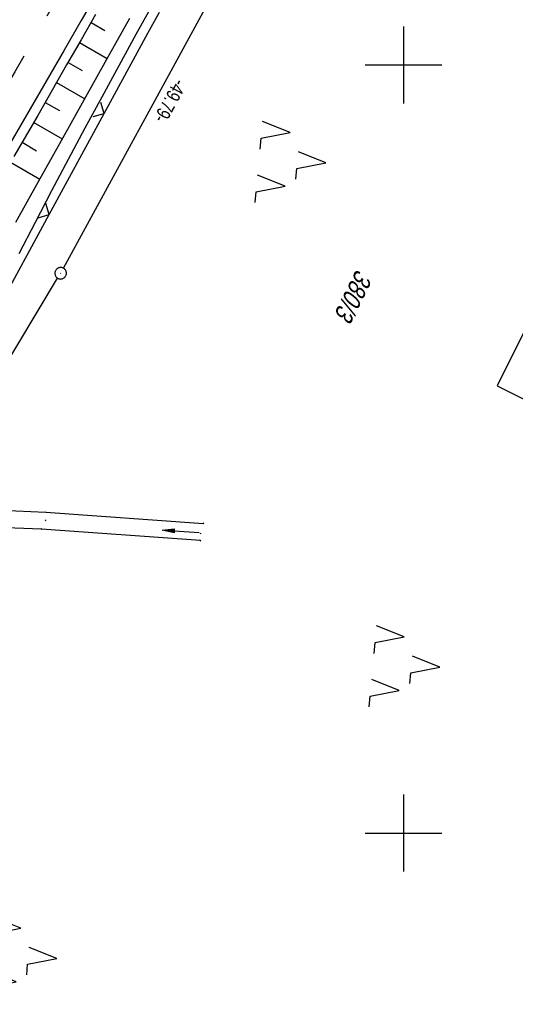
# Model space of a CAD drawing. Extents: x 510037 to 510706, y 460701 to 461658.
# Tile 7 of 34: x 510250 to 510315, y 460778 to 460906. Entities that reach past the tile are written whole.
import ezdxf

# ---------------------------------------------------------------- set-up
doc = ezdxf.new("R2010")
doc.units = 0
doc.header["$LTSCALE"] = 10
doc.header["$MEASUREMENT"] = 0
for name, pattern in [('AUSGEZOGEN', [0]), ('LT00', [0]), ('LT02', [0.4, 0.2, -0.2])]:
    doc.linetypes.add(name, pattern=pattern)
doc.layers.get('0').update_dxf_attribs({"linetype": 'LT00'})
for name, color, linetype in [('--EK_FBR', 1, 'LT00'), ('--EL_DFK_AB_L', 21, 'LT00'), ('--EL_DFK_AB_P', 7, 'LT00'), ('--EL_TEXT_KASTEN', 182, 'Continuous'), ('ABSTAND', 8, 'LT00'), ('DFK_AB_L', 21, 'LT00'), ('DFK_AB_P', 7, 'LT00'), ('DFK_FLUR_NR', 250, 'LT00'), ('DFK_NUTZUNG', 250, 'LT00'), ('PFEIL', 140, 'AUSGEZOGEN'), ('V108_AFBR_BAB', 250, 'LT00'), ('V108_BOESCH', 250, 'LT00'), ('V108_BOSCHUNG', 250, 'LT00'), ('V108_GRABEN', 250, 'LT00'), ('V108_LG_MARK', 250, 'LT02'), ('V108_PK_GR', 1, 'LT00'), ('V108_RASTER', 250, 'LT00'), ('V108_ZAUN', 40, 'LT00')]:
    doc.layers.add(name, color=color, linetype=linetype)
doc.styles.get("Standard").update_dxf_attribs({"font": 'ARIAL.TTF'})

# ---------------------------------------------------------------- blocks, each defined once
blk = doc.blocks.new('SYMB0003')
at = {"color": 0, "linetype": 'ByBlock'}
for p, q in [((-0.015712, 0), (0.010166, 0.012015)), ((0, -0.021257), (-0.015712, 0)), ((0.010166, 0.012015), (0, -0.021257))]:
    blk.add_line(p, q, dxfattribs=at)
for points in [[(-0.031395, 0.499013), (-0.093691, 0.491144), (-0.154509, 0.475528), (-0.21289, 0.452414), (-0.267913, 0.422164), (-0.318712, 0.385257), (-0.364484, 0.342274), (-0.404509, 0.293893), (-0.438154, 0.240877), (-0.464888, 0.184062), (-0.484292, 0.124345), (-0.496058, 0.062667), (-0.5, 0)], [(-0.5, 0), (-0.496058, -0.062667), (-0.484292, -0.124345), (-0.464888, -0.184062), (-0.438154, -0.240877), (-0.404509, -0.293893), (-0.364485, -0.342274), (-0.318712, -0.385257), (-0.267914, -0.422164), (-0.21289, -0.452414), (-0.154509, -0.475529), (-0.093691, -0.491144), (-0.031395, -0.499014), (0.031395, -0.499014)], [(0.5, 0), (0.496057, 0.062667), (0.484292, 0.124345), (0.464888, 0.184062), (0.438153, 0.240877), (0.404509, 0.293893), (0.364484, 0.342274), (0.318712, 0.385257), (0.267913, 0.422164), (0.21289, 0.452414), (0.154509, 0.475528), (0.093691, 0.491144), (0.031395, 0.499013), (-0.031395, 0.499013)], [(0.031395, -0.499014), (0.093691, -0.491144), (0.154509, -0.475529), (0.21289, -0.452414), (0.267914, -0.422164), (0.318712, -0.385257), (0.364485, -0.342274), (0.404509, -0.293893), (0.438154, -0.240877), (0.464889, -0.184062), (0.484292, -0.124345), (0.496058, -0.062667), (0.5, 0)]]:
    blk.add_lwpolyline(points, dxfattribs=at)
blk = doc.blocks.new('SYMB7221')
at = {"color": 0, "linetype": 'ByBlock'}
for p, q in [((0, 0.435), (-0.11, 0.065)), ((0.11, 0.065), (0, 0.435)), ((0.25, 0.065), (0.11, 0.065)), ((-0.35, -0.065), (-0.46, -0.435)), ((0.35, -0.065), (0.24, -0.435))]:
    blk.add_line(p, q, dxfattribs=at)
for points in [[(-0.1, -0.435), (-0.24, -0.435), (-0.35, -0.065)], [(0.6, -0.435), (0.46, -0.435), (0.35, -0.065)]]:
    blk.add_lwpolyline(points, dxfattribs=at)
blk = doc.blocks.new('Pfreil3')
at = {"layer": 'PFEIL'}
blk.add_hatch(color=256, dxfattribs=at).paths.add_polyline_path([(-1.55, 0.27), (-1.55, -0.27), (0, 0)])
for p, q in [((-1.55, 0), (-4.83, 0)), ((-1.55, -0.27), (-1.55, 0.27)), ((-1.55, 0.27), (0, 0)), ((0, 0), (-1.55, -0.27))]:
    blk.add_line(p, q, dxfattribs=at)
blk = doc.blocks.new('SYMB0011')
at = {"color": 0, "linetype": 'ByBlock'}
for p, q in [((0.5, 0), (-0.5, 0)), ((0, 0.5), (0, -0.5))]:
    blk.add_line(p, q, dxfattribs=at)
blk = doc.blocks.new('SYMB0024')
at = {"color": 0, "linetype": 'ByBlock'}
for p, q in [((-0.5, 0.5), (0, 0)), ((0, 0), (0.5, 0.5))]:
    blk.add_line(p, q, dxfattribs=at)

msp = doc.modelspace()

# ---------------------------------------------------------------- linework, layer by layer
at = {"layer": '--EK_FBR', "color": 0}
msp.add_lwpolyline([(510260.26, 460909.61), (510258.05, 460905.78), (510255.84, 460901.95), (510253.62, 460898.12), (510251.41, 460894.29), (510248.88, 460889.95), (510246.36, 460885.6), (510243.83, 460881.26), (510241.29, 460876.92), (510238.76, 460872.58), (510235.84, 460867.57), (510232.92, 460862.56), (510229.99, 460857.55), (510227.07, 460852.55), (510224.68, 460848.46), (510222.28, 460844.38), (510219.89, 460840.3), (510217.5, 460836.21), (510215.1, 460832.13)], dxfattribs=at)
at = {"layer": '--EL_DFK_AB_L'}
for p, q in [((510255.72, 460873.55), (510278.84, 460915.94)), ((510200.18, 460781.13), (510254.97, 460872.25))]:
    msp.add_line(p, q, dxfattribs=at)
at = {"layer": '--EL_TEXT_KASTEN'}
msp.add_lwpolyline([(510341.39, 460916.86), (510312.2, 460858.24), (510321.35, 460853.69), (510350.54, 460912.3)], close=True, dxfattribs=at)
at = {"layer": 'DFK_AB_L'}
for p, q in [((510255.72, 460873.55), (510278.84, 460915.94)), ((510200.18, 460781.13), (510254.97, 460872.25))]:
    msp.add_line(p, q, dxfattribs=at)
at = {"layer": 'V108_AFBR_BAB', "color": 2}
msp.add_lwpolyline([(510260.26, 460909.61), (510258.05, 460905.78), (510255.84, 460901.95), (510253.62, 460898.12), (510251.41, 460894.29), (510248.88, 460889.95), (510246.36, 460885.6), (510243.83, 460881.26), (510241.29, 460876.92), (510238.76, 460872.58), (510235.84, 460867.57), (510232.92, 460862.56), (510229.99, 460857.55), (510227.07, 460852.55), (510224.68, 460848.46), (510222.28, 460844.38), (510219.89, 460840.3), (510217.5, 460836.21), (510215.1, 460832.13)], dxfattribs=at)
at = {"layer": 'V108_BOESCH'}
msp.add_lwpolyline([(510259.92, 460906.58), (510258.03, 460903.3), (510256.14, 460900.01), (510254.25, 460896.73), (510252.37, 460893.45), (510249.28, 460888.09)], dxfattribs=at)
at = {"layer": 'V108_BOSCHUNG'}
for p, q in [((510259.32, 460905.54), (510261.1, 460904.51)), ((510257.83, 460902.94), (510261.43, 460900.86)), ((510256.33, 460900.34), (510258.15, 460899.29)), ((510254.84, 460897.74), (510258.5, 460895.62)), ((510253.34, 460895.14), (510255.19, 460894.07)), ((510251.85, 460892.54), (510255.58, 460890.38)), ((510250.35, 460889.94), (510252.23, 460888.85)), ((510248.85, 460887.34), (510252.64, 460885.15))]:
    msp.add_line(p, q, dxfattribs=at)
at = {"layer": 'V108_GRABEN'}
for points in [[(510267.39, 460908.01), (510265.16, 460903.96), (510262.93, 460899.9), (510260.72, 460895.83), (510258.52, 460891.76), (510256.34, 460887.68), (510254.17, 460883.6), (510252.03, 460879.51), (510249.91, 460875.41)], [(510264.31, 460906.05), (510261.35, 460900.73), (510258.39, 460895.42), (510255.42, 460890.11), (510252.45, 460884.8), (510249.47, 460879.49)], [(510273.57, 460838.07), (510252.88, 460839.58), (510237.78, 460840.12), (510237.5, 460840.17), (510237.22, 460840.27), (510236.95, 460840.42), (510236.71, 460840.61), (510236.51, 460840.84), (510236.39, 460841.08), (510236.35, 460841.34), (510236.41, 460841.62), (510236.58, 460841.89), (510236.83, 460842.13), (510237.12, 460842.31), (510237.44, 460842.43), (510237.75, 460842.47), (510253.42, 460841.77), (510273.98, 460840.32)]]:
    msp.add_lwpolyline(points, dxfattribs=at)
at = {"layer": 'V108_LG_MARK', "ltscale": 3, "flags": 128}
msp.add_lwpolyline([(510333.45, 461047.3), (510331.99, 461044.7), (510330.53, 461042.1), (510327.68, 461037.03), (510324.84, 461031.95), (510321.99, 461026.87), (510319.15, 461021.79), (510316.29, 461016.68), (510313.42, 461011.57), (510310.56, 461006.46), (510307.69, 461001.35), (510304.79, 460996.2), (510301.9, 460991.05), (510298.99, 460985.91), (510296.09, 460980.77), (510293.19, 460975.66), (510290.28, 460970.55), (510287.37, 460965.45), (510284.46, 460960.35), (510280.57, 460953.54), (510276.68, 460946.74), (510272.79, 460939.94), (510269.86, 460934.83), (510266.93, 460929.73), (510264.01, 460924.62), (510261.08, 460919.52), (510258.74, 460915.44), (510256.41, 460911.36), (510254.07, 460907.28), (510251.72, 460903.21), (510249.38, 460899.13), (510246.93, 460894.89), (510244.48, 460890.65), (510242.02, 460886.41), (510239.56, 460882.18), (510237.1, 460877.94), (510234.64, 460873.71), (510230.71, 460866.95), (510226.79, 460860.19), (510222.86, 460853.43), (510219.91, 460848.35), (510216.95, 460843.26), (510213.99, 460838.18), (510211.02, 460833.1), (510208.6, 460828.96), (510206.18, 460824.83), (510203.75, 460820.71), (510201.31, 460816.58), (510198.87, 460812.47), (510190.03, 460797.6)], dxfattribs=at)
at = {"layer": 'V108_RASTER'}
for p, q in [((510300, 460905), (510300, 460895)), ((510305, 460900), (510295, 460900)), ((510300, 460805), (510300, 460795)), ((510295, 460800), (510305, 460800))]:
    msp.add_line(p, q, dxfattribs=at)
at = {"layer": 'V108_ZAUN'}
for p, q in [((510253.86, 460880.53), (510261.03, 460893.71)), ((510246.69, 460867.36), (510253.86, 460880.53))]:
    msp.add_line(p, q, dxfattribs=at)
msp.add_lwpolyline([(510261.03, 460893.71), (510266.71, 460904.16), (510268.21, 460906.88)], dxfattribs=at)

# ---------------------------------------------------------------- block references
at = {"layer": '--EL_DFK_AB_P', "xscale": 1.500000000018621, "yscale": 1.5, "zscale": 1.5, "rotation": 264.7377099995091}
msp.add_blockref('SYMB0003', (510255.36, 460872.89), dxfattribs=at)
at = {"layer": 'DFK_AB_P', "xscale": 1.500000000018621, "yscale": 1.5, "zscale": 1.5, "rotation": 264.7377099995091}
msp.add_blockref('SYMB0003', (510255.36, 460872.89), dxfattribs=at)
at = {"layer": 'DFK_NUTZUNG', "xscale": 10.00000000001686, "yscale": 10, "zscale": 10, "rotation": 264.7377100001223}
for p in [(510285.56, 460887.67), (510300.41, 460822), (510250.52, 460784.07)]:
    msp.add_blockref('SYMB7221', p, dxfattribs=at)
at = {"layer": 'PFEIL', "rotation": 176.3466655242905}
msp.add_blockref('Pfreil3', (510268.59, 460839.45), dxfattribs=at)
at = {"layer": 'V108_PK_GR', "xscale": 0.09999999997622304, "yscale": 0.09999999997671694, "zscale": 0.1, "rotation": 243.5238000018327}
for p in [(510253.42, 460841.77), (510253.43, 460840.71), (510273.98, 460840.32), (510252.88, 460839.58), (510273.57, 460838.07), (510273.6, 460839)]:
    msp.add_blockref('SYMB0011', p, dxfattribs=at)
at = {"layer": 'V108_ZAUN', "xscale": 2.100000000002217, "yscale": 2.099999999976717, "zscale": 2.1, "rotation": 61.45655000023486}
for p in [(510261.03, 460893.71), (510253.86, 460880.53)]:
    msp.add_blockref('SYMB0024', p, dxfattribs=at)

# ---------------------------------------------------------------- texts
at = {"layer": 'ABSTAND', "width": 0.75}
msp.add_text(' -49.79-', height=1.8, rotation=-118.6087, dxfattribs=at).set_placement((510270.53, 460898.81))
at = {"layer": 'DFK_FLUR_NR', "oblique": 13.754, "width": 0.75}
msp.add_text('380/3', height=2.5, rotation=243.5238, dxfattribs=at).set_placement((510293.92, 460873.53))

doc.saveas('drawing.dxf')
